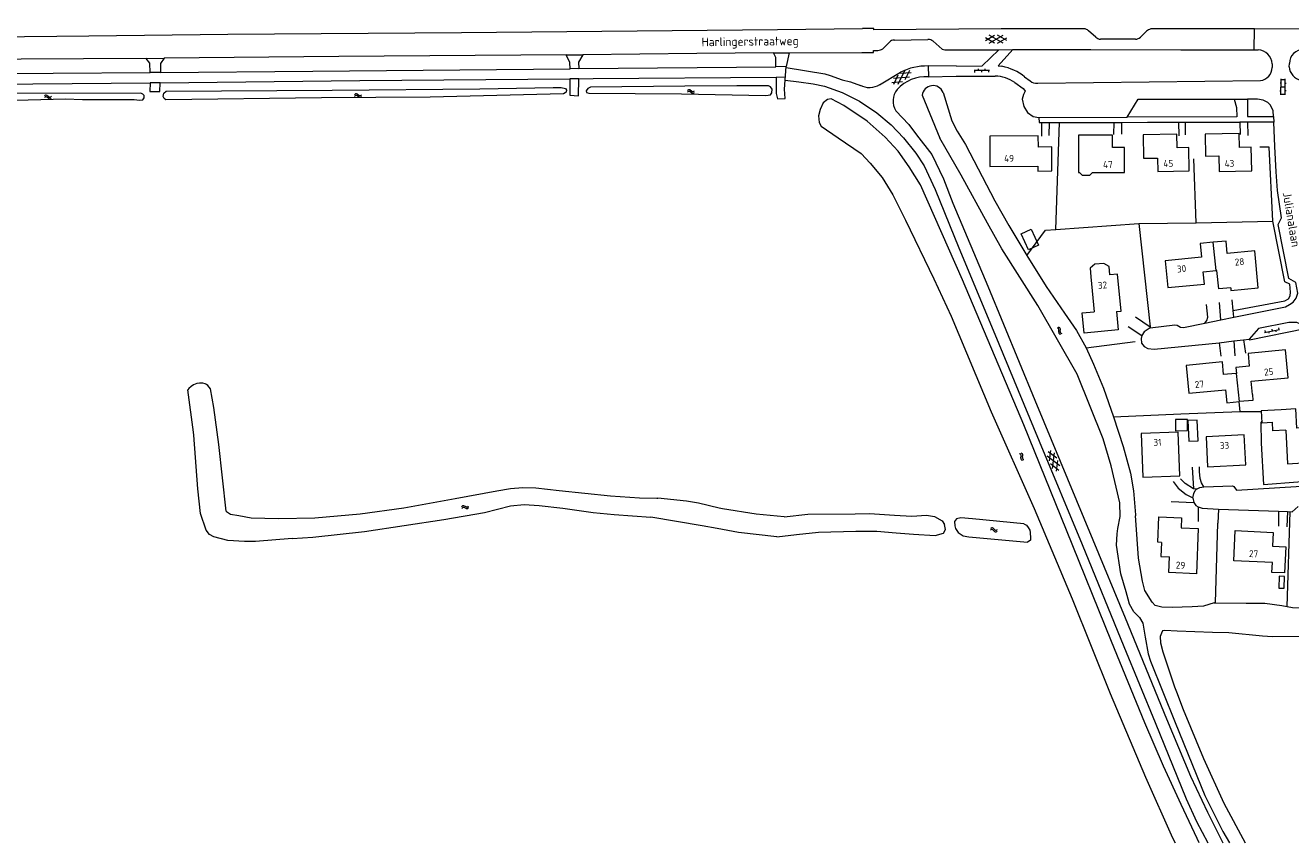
# Model space of a CAD drawing. Header units: metres. Extents: x 157366 to 159470, y 577030 to 578469.
# Tile 17 of 35: x 158496 to 158861, y 577032 to 577268. Entities that reach past the tile are written whole.
import ezdxf

# ---------------------------------------------------------------- set-up
doc = ezdxf.new("R2010")
doc.units = ezdxf.units.M
doc.header["$MEASUREMENT"] = 0
for name, color, linetype, lineweight in [('Gbkn_B01_hoofdgebouw', 1, 'Continuous', 18), ('Gbkn_B02_bijgebouw', 1, 'Continuous', 18), ('Gbkn_B07_tussenmuur', 252, 'Continuous', 18), ('Gbkn_B11_dakrand', 1, 'Continuous', 18), ('Gbkn_B14_dakrand bijgebouw', 1, 'Continuous', 18), ('Gbkn_S01_gesloten verharding (k)', 252, 'Continuous', 18), ('Gbkn_S02_open verharding', 252, 'Continuous', 18), ('Gbkn_S05_water', 252, 'Continuous', 18), ('Gbkn_T09_insteek sloot', 252, 'Continuous', 18), ('Gbkn_T20_overige afscheiding', 252, 'Continuous', 18), ('Gbkn_V00_kant verharding', 252, 'Continuous', 18), ('Gbkn_Z02_huisnummer', 252, 'Continuous', 18), ('Gbkn_Z06_straatnaam', 7, 'Continuous', 18)]:
    doc.layers.add(name, color=color, linetype=linetype, lineweight=lineweight)
doc.styles.add('NLCS-ISO-M1000-T25', font='NLCS-ISO.ttf', dxfattribs={"height": 2.5})

msp = doc.modelspace()

# ---------------------------------------------------------------- linework, layer by layer
at = {"layer": 'Gbkn_B01_hoofdgebouw', "flags": 128}
for points in [[(158792.02, 577225.7), (158791.98, 577232.63), (158788.1, 577232.6), (158788.08, 577235.84), (158774.08, 577235.76), (158774.13, 577227.04), (158787.97, 577227.12), (158787.98, 577225.67), (158792.02, 577225.7)], [(158803.92, 577225.3), (158812.9, 577225.31), (158812.89, 577232.42), (158809.42, 577232.42), (158809.42, 577236.06), (158799.67, 577236.05), (158799.68, 577229.02)], [(158831.54, 577225.72), (158831.45, 577232.44), (158828.08, 577232.4), (158828.02, 577236.26), (158818.3, 577236.13), (158818.4, 577229.37), (158822.46, 577229.42), (158822.51, 577225.59), (158831.54, 577225.72)], [(158849.54, 577225.74), (158849.41, 577232.54), (158846.01, 577232.47), (158845.93, 577236.48), (158836.11, 577236.29), (158836.23, 577230), (158840.07, 577230.07), (158840.15, 577225.55), (158849.54, 577225.74)], [(158799.68, 577229.02), (158799.68, 577225.3), (158799.96, 577225.3), (158800.68, 577224.52), (158802.88, 577224.52), (158803.69, 577225.3), (158803.92, 577225.3)], [(158838.4, 577205.18), (158834.67, 577204.82), (158835.04, 577200.85), (158824.65, 577199.87), (158825.38, 577192.15), (158835.94, 577193.14), (158835.6, 577196.71), (158839.29, 577197.05)], [(158843.51, 577192.07), (158843.58, 577191.33), (158851.44, 577192.07), (158850.44, 577202.73), (158842.49, 577201.98), (158842.15, 577205.53), (158838.4, 577205.18)], [(158808.69, 577195.78), (158808.48, 577198.21), (158806.95, 577199.08), (158804.36, 577198.86), (158803.03, 577197.73), (158803.24, 577195.26)], [(158803.24, 577195.26), (158804.2, 577185.19)], [(158810.59, 577185.21), (158811.94, 577185.34), (158810.92, 577196), (158808.69, 577195.78)], [(158810.59, 577185.21), (158811.09, 577179.92), (158801.27, 577178.99), (158800.71, 577184.86), (158804.2, 577185.19)], [(158849.73, 577161.34), (158849.37, 577165.14), (158860.08, 577166.17), (158859.3, 577174.2), (158848.5, 577173.17), (158848.85, 577169.51), (158845.01, 577169.14), (158845.17, 577167.43)], [(158845.17, 577167.43), (158844.98, 577167.41), (158841.44, 577167.07), (158841.09, 577170.72), (158830.67, 577169.72), (158831.44, 577161.72), (158841.99, 577162.73), (158842.35, 577158.92), (158846.03, 577159.28)], [(158862.57, 577151.68), (158862.26, 577157.17), (158858, 577156.93)], [(158859.35, 577151.09), (158855.67, 577150.88), (158855.53, 577153.34)], [(158828.8, 577137.93), (158828.36, 577150.51), (158817.74, 577150.15), (158818.18, 577137.57), (158828.8, 577137.93)], [(158847.81, 577141.06), (158847.38, 577149.71), (158836.39, 577149.17), (158836.82, 577140.52), (158847.81, 577141.06)], [(158859.35, 577151.09), (158859.9, 577141.41), (158867.24, 577141.83), (158866.67, 577151.92), (158862.57, 577151.68)], [(158823.52, 577118.74), (158822.47, 577118.78), (158822.75, 577126.11), (158829.35, 577125.86), (158829.24, 577122.94), (158834.09, 577122.76), (158833.6, 577109.75), (158825.66, 577110.05), (158825.83, 577114.63)], [(158859.36, 577117.48), (158859.02, 577109.97), (158855.37, 577110.13), (158855.49, 577112.99), (158844.37, 577113.48), (158844.75, 577122.14), (158855.72, 577121.65), (158855.55, 577117.65), (158859.36, 577117.48)]]:
    msp.add_lwpolyline(points, dxfattribs=at)
at = {"layer": 'Gbkn_B02_bijgebouw', "flags": 128}
for points in [[(158858, 577156.93), (158852.28, 577156.6), (158852.48, 577153.17), (158855.53, 577153.34)], [(158834.09, 577148.02), (158833.79, 577153.99), (158831.14, 577153.86), (158831.43, 577147.89), (158834.09, 577148.02)]]:
    msp.add_lwpolyline(points, dxfattribs=at)
at = {"layer": 'Gbkn_B07_tussenmuur', "flags": 128}
for points in [[(158839.29, 577197.05), (158838.4, 577205.18)], [(158846.03, 577159.28), (158845.17, 577167.43)]]:
    msp.add_lwpolyline(points, dxfattribs=at)
at = {"layer": 'Gbkn_B11_dakrand', "flags": 128}
for points in [[(158843.51, 577192.07), (158840.03, 577191.74), (158839.53, 577197.08), (158839.29, 577197.05)], [(158849.73, 577161.34), (158849.9, 577159.65), (158846.03, 577159.28)], [(158823.52, 577118.74), (158823.37, 577114.72), (158825.83, 577114.63)]]:
    msp.add_lwpolyline(points, dxfattribs=at)
at = {"layer": 'Gbkn_B14_dakrand bijgebouw', "flags": 128}
for points in [[(158788.16, 577204.39), (158785.27, 577203.04), (158783.15, 577207.6), (158786.04, 577208.94), (158788.16, 577204.39)], [(158827.55, 577154.11), (158827.62, 577150.89), (158831.08, 577150.97), (158831.01, 577154.19), (158827.55, 577154.11)], [(158857.35, 577105.58), (158858.89, 577105.54), (158858.98, 577108.97), (158857.43, 577109.01), (158857.35, 577105.58)]]:
    msp.add_lwpolyline(points, dxfattribs=at)
at = {"layer": 'Gbkn_S01_gesloten verharding (k)'}
for points in [[(158772.86, 577263.29), (158775.5, 577264.81)], [(158775.5, 577262.51), (158772.86, 577264.04)], [(158773.94, 577262.52), (158777.93, 577264.81)], [(158777.92, 577262.51), (158773.95, 577264.81)], [(158776.36, 577262.51), (158779.01, 577264.03)], [(158779.01, 577263.28), (158776.37, 577264.81)], [(158745.91, 577251.21), (158748.95, 577251.44)], [(158747.66, 577253.34), (158746.33, 577250.59)], [(158746.37, 577252.46), (158750.95, 577252.8)], [(158749.66, 577254.7), (158747.66, 577250.56)], [(158748.37, 577253.83), (158751.42, 577254.05)], [(158750.99, 577254.68), (158749.67, 577251.93)], [(158790.66, 577143.66), (158794.31, 577140.87)], [(158790.96, 577144.96), (158793.38, 577143.11)], [(158791.26, 577142.23), (158791.65, 577145.25)], [(158792.19, 577139.99), (158792.78, 577144.54)], [(158793.31, 577139.28), (158793.71, 577142.31)], [(158791.59, 577141.43), (158794.01, 577139.57)]]:
    msp.add_lwpolyline(points, dxfattribs=at)
at = {"layer": 'Gbkn_S02_open verharding'}
for points in [[(158770.82, 577254.6), (158770.82, 577255.1)], [(158772.82, 577254.62), (158772.82, 577255.12)], [(158774.02, 577254.63), (158769.62, 577254.59)], [(158769.83, 577254.09), (158769.82, 577254.59)], [(158771.83, 577254.11), (158771.82, 577254.61)], [(158773.83, 577254.13), (158773.82, 577254.63)], [(158857.97, 577247.63), (158858.02, 577252.23)], [(158858.01, 577252.03), (158859.21, 577252.02)], [(158859.17, 577247.62), (158859.22, 577252.22)], [(158857.68, 577248.78), (158857.98, 577248.78)], [(158857.7, 577251.08), (158858, 577251.08)], [(158857.97, 577247.83), (158859.17, 577247.82)], [(158857.99, 577249.93), (158859.19, 577249.92)], [(158859.18, 577248.87), (158859.48, 577248.86)], [(158859.2, 577250.97), (158859.5, 577250.96)], [(158853.23, 577179.23), (158857.55, 577180.08)], [(158853.33, 577179.76), (158853.43, 577179.27)], [(158854.41, 577179.46), (158854.51, 577178.97)], [(158855.3, 577180.15), (158855.39, 577179.66)], [(158856.37, 577179.85), (158856.47, 577179.36)], [(158857.26, 577180.53), (158857.35, 577180.04)]]:
    msp.add_lwpolyline(points, dxfattribs=at)
at = {"layer": 'Gbkn_S05_water'}
for points in [[(158591.88, 577247.84, 0.417728), (158591.15, 577247.64)], [(158592.43, 577247.46, 0.417728), (158593.15, 577247.66)], [(158687.75, 577248.55, 0.417728), (158687.02, 577248.38)], [(158687.76, 577249.03, 0.417728), (158687.03, 577248.86)], [(158688.29, 577248.15, 0.417728), (158689.02, 577248.33)], [(158688.3, 577248.63, 0.417728), (158689.03, 577248.81)], [(158502.55, 577246.95, 0.417728), (158501.82, 577246.77)], [(158502.56, 577247.43, 0.417728), (158501.83, 577247.25)], [(158503.09, 577246.55, 0.417728), (158503.82, 577246.73)], [(158503.1, 577247.03, 0.417728), (158503.83, 577247.21)], [(158591.88, 577247.36, 0.417728), (158591.16, 577247.16)], [(158592.43, 577246.98, 0.417728), (158593.16, 577247.18)], [(158794.01, 577179.92, 0.417728), (158793.49, 577180.46)], [(158794.43, 577180.16, 0.417728), (158793.91, 577180.69)], [(158793.95, 577179.25, 0.417728), (158794.47, 577178.71)], [(158794.37, 577179.49, 0.417728), (158794.89, 577178.95)], [(158783.18, 577143.65, 0.417728), (158782.71, 577144.23)], [(158783.05, 577142.99, 0.417728), (158783.52, 577142.4)], [(158783.62, 577143.84, 0.417728), (158783.15, 577144.43)], [(158783.49, 577143.18, 0.417728), (158783.96, 577142.6)], [(158622.65, 577129.27, 0.417728), (158621.97, 577128.96)], [(158622.74, 577128.8, 0.417728), (158622.06, 577128.48)], [(158623.26, 577128.99, 0.417728), (158623.94, 577129.31)], [(158623.34, 577128.52, 0.417728), (158624.02, 577128.84)], [(158775.01, 577122.34, 0.417728), (158774.27, 577122.23)], [(158775.07, 577122.81, 0.417728), (158774.33, 577122.71)], [(158775.51, 577121.89, 0.417728), (158776.26, 577121.99)], [(158775.57, 577122.37, 0.417728), (158776.31, 577122.47)]]:
    msp.add_lwpolyline(points, format="xyb", dxfattribs=at)
for points in [[(158592.43, 577247.46), (158591.88, 577247.84)], [(158688.29, 577248.15), (158687.75, 577248.55)], [(158688.3, 577248.63), (158687.76, 577249.03)], [(158503.09, 577246.55), (158502.55, 577246.95)], [(158503.1, 577247.03), (158502.56, 577247.43)], [(158592.43, 577246.98), (158591.88, 577247.36)], [(158793.95, 577179.25), (158794.01, 577179.92)], [(158794.37, 577179.49), (158794.43, 577180.16)], [(158783.05, 577142.99), (158783.18, 577143.65)], [(158783.49, 577143.18), (158783.62, 577143.84)], [(158623.26, 577128.99), (158622.65, 577129.27)], [(158623.34, 577128.52), (158622.74, 577128.8)], [(158775.51, 577121.89), (158775.01, 577122.34)], [(158775.57, 577122.37), (158775.07, 577122.81)]]:
    msp.add_lwpolyline(points, dxfattribs=at)
at = {"layer": 'Gbkn_T09_insteek sloot', "flags": 128}
for points in [[(158480.32, 577245.95), (158490.01, 577246.01), (158507.89, 577246.49), (158512.76, 577246.3), (158527.67, 577246.25), (158529.17, 577246.11), (158530.13, 577246.23), (158530.52, 577246.79), (158530.52, 577247.4), (158530.14, 577247.86), (158529.56, 577248.12), (158493.37, 577248.01), (158480.2, 577247.83)], [(158652.2, 577248.99), (158652.1, 577248.43), (158651.36, 577247.88), (158612.9, 577247), (158581.64, 577246.76), (158536.84, 577246.21), (158536.31, 577246.62), (158536.06, 577247.18), (158536.24, 577248.1), (158536.93, 577248.72), (158584.68, 577248.98), (158627.27, 577249.37), (158648.37, 577249.75), (158650.63, 577249.74), (158651.9, 577249.5), (158652.2, 577248.99)], [(158711.4, 577249.24), (158710.97, 577249.98), (158710.39, 577250.23), (158701.27, 577250.22), (158686.27, 577250.1), (158659.09, 577249.83), (158658.33, 577249.5), (158657.86, 577248.77), (158657.99, 577248.29), (158658.67, 577248.11), (158685.29, 577247.9), (158709.64, 577247.45), (158710.91, 577247.62), (158711.37, 577248.17), (158711.4, 577249.24)], [(158760.67, 577248.35), (158763.21, 577240.13)], [(158834.45, 577032.29), (158833.8, 577033.49), (158829.19, 577043.25), (158824.16, 577054.36), (158818.8, 577066.84), (158809.17, 577090.19), (158796.22, 577122.32), (158783.95, 577152.6), (158766.23, 577194.39), (158754.19, 577221.74), (158750.88, 577226.92), (158747.7, 577231.44), (158743.97, 577235.45), (158738.82, 577240.03), (158732.04, 577244.6), (158728.4, 577246.5), (158727.41, 577246.28), (158726.15, 577245.3), (158725.28, 577243.45), (158724.81, 577241.6), (158724.93, 577239.7), (158725.55, 577238.65), (158730.41, 577235.24), (158737.03, 577230.7), (158739.68, 577227.92), (158743.14, 577223.83), (158746.15, 577218.8), (158749.86, 577211.57), (158757.96, 577194.68), (158763.02, 577183.93), (158774.55, 577156.32), (158786.92, 577128.51), (158797.83, 577102.48), (158808.8, 577075.26), (158818.91, 577051.19), (158826.72, 577033.69), (158827.48, 577032.29)], [(158754.62, 577247.49), (158759.74, 577235.17)], [(158763.21, 577240.13), (158764.75, 577237.15), (158767.14, 577233.33), (158775.52, 577217.13), (158779.64, 577209.99), (158784.82, 577201.37), (158790.35, 577192.44), (158795.61, 577184.77), (158799.08, 577179.76), (158801.82, 577174.79), (158804.02, 577170.08), (158806.87, 577163.2), (158809.74, 577154.93), (158812.51, 577146.36), (158814.61, 577138.72), (158815.5, 577133.56), (158816.06, 577126.73)], [(158777.62, 577203.3), (158773.42, 577210.64), (158765.84, 577224.53), (158759.74, 577235.17)], [(158813.35, 577104.48), (158811.83, 577109.7), (158810.56, 577117.97), (158810.75, 577121.23), (158811.02, 577122.72), (158811.64, 577126.21), (158811.58, 577130.11), (158809.11, 577140.83), (158806.72, 577148.56), (158799.26, 577167.15), (158787.9, 577186.97), (158777.62, 577203.3)], [(158554.2, 577127.71), (158552.03, 577146.98), (158550.62, 577157.64), (158549.65, 577162.93), (158548.88, 577163.97), (158548.49, 577164.19), (158548.14, 577164.39), (158547.41, 577164.6), (158546.46, 577164.59), (158545.73, 577164.49), (158544.78, 577164.13), (158544.05, 577163.61), (158543.46, 577163.05), (158543.11, 577162.65)], [(158544.89, 577149.59), (158544.73, 577150.48), (158543.11, 577162.65)], [(158573.17, 577119.91), (158562.62, 577119.04), (158559.46, 577118.99), (158554.62, 577119.32), (158550.58, 577120.36), (158549.36, 577121.06), (158548.37, 577122.25), (158546.77, 577127.08), (158546.01, 577134.2), (158544.89, 577149.59)], [(158554.2, 577127.71), (158554.26, 577127.64), (158555.38, 577126.92), (158557.79, 577126.47), (158561.39, 577125.86), (158569.21, 577125.68), (158579.7, 577125.84), (158592.73, 577126.94), (158605.32, 577128.75), (158620.17, 577131.44), (158632.17, 577133.65), (158636.11, 577134.25), (158639.66, 577134.53), (158643.39, 577134.48), (158650.1, 577133.72), (158664.84, 577132.15), (158673.19, 577131.56), (158678.24, 577131.5), (158678.53, 577131.51)], [(158714.9, 577126.11), (158706.85, 577126.93), (158697.13, 577128.44), (158696.18, 577128.59), (158690.18, 577130.03), (158686.74, 577130.58), (158678.53, 577131.51)], [(158573.17, 577119.91), (158579.16, 577120.25), (158594, 577121.93), (158616.85, 577125.3), (158628.62, 577127.32), (158636.07, 577129.28), (158639.99, 577129.63), (158644.35, 577129.4), (158651.18, 577128.64), (158659.91, 577127.41), (158665.9, 577126.78), (158676.51, 577126.05)], [(158712.81, 577120.34), (158701.74, 577121.58), (158695.55, 577122.73), (158691.31, 577123.52), (158676.51, 577126.05)], [(158712.81, 577120.34), (158718.48, 577121.04), (158724.78, 577121.7), (158735.5, 577122.03), (158741.55, 577122.02), (158747.18, 577121.5), (158752.18, 577121.13), (158758.4, 577120.78), (158760.77, 577121.43), (158761.36, 577122.49), (158761.11, 577123.89)], [(158714.9, 577126.11), (158721.69, 577126.88), (158735.38, 577127.01), (158739.47, 577127.11), (158746.68, 577126.63), (158751.68, 577126.26), (158755.87, 577126.56), (158758.18, 577126.25), (158760.41, 577124.98), (158761.11, 577123.89)], [(158783.96, 577124.11), (158769.1, 577125.56), (158765.77, 577125.86), (158764.48, 577125.56), (158763.91, 577124.76), (158764.06, 577123.54), (158764.28, 577122.77), (158765.04, 577121.65), (158766.4, 577120.62), (158768.05, 577120.33), (158784.96, 577118.82)], [(158783.96, 577124.11), (158784.7, 577123.69), (158785.15, 577123.09), (158785.65, 577122.29), (158785.72, 577121.62), (158785.84, 577120.01), (158785.87, 577119.41), (158785.45, 577119.13), (158784.96, 577118.82)], [(158816.06, 577126.73), (158816.1, 577126.41)], [(158838.69, 577101.34), (158835.64, 577100.44), (158832.35, 577100.18), (158826.62, 577100.04), (158823.66, 577100.14), (158821.71, 577100.55), (158820.85, 577101.53), (158818.77, 577104.95), (158818.11, 577107.55), (158816.91, 577114.25), (158816.16, 577125.11), (158816.1, 577126.41)], [(158813.96, 577102.4), (158813.35, 577104.48)], [(158817.19, 577097.11), (158815.63, 577098.72), (158814.37, 577100.99), (158813.96, 577102.4)], [(158838.69, 577101.34), (158839.09, 577101.33), (158847.95, 577101.27), (158853.33, 577101.23), (158858.18, 577100.56), (158859.74, 577100.27), (158861.27, 577099.98), (158880.24, 577099.8), (158897.43, 577099.27), (158920.31, 577098.48), (158922.93, 577098.94), (158925.11, 577099), (158927.55, 577098.73), (158941.71, 577097.08), (158942.46, 577095.76), (158958.44, 577094.4)], [(158817.19, 577097.11), (158818.17, 577095.51), (158818.88, 577091.44), (158819.77, 577086.69), (158820.39, 577084.6), (158827.51, 577066.93), (158836.09, 577045.84), (158841.26, 577035.55), (158843.12, 577032.29)], [(158946.1, 577090.39), (158912.14, 577092.69), (158899.09, 577092.79), (158888.15, 577092.76), (158878.77, 577092.5), (158865.44, 577091.68), (158855.53, 577091.59), (158852.64, 577091.71), (158842.94, 577092.67), (158838.27, 577092.85), (158828.04, 577093.15), (158824.53, 577093.38), (158823.82, 577093.29), (158823.59, 577092.57), (158823.18, 577091.69), (158823.32, 577089.81), (158823.99, 577087.21), (158827.29, 577077.14)], [(158827.29, 577077.14), (158827.85, 577075.73), (158829.83, 577070.67), (158835.64, 577056.48), (158841.48, 577043.62), (158847.67, 577032.29)]]:
    msp.add_lwpolyline(points, dxfattribs=at)
at = {"layer": 'Gbkn_T09_insteek sloot'}
msp.add_lwpolyline([(158760.67, 577248.35, 0.77052), (158754.62, 577247.49)], format="xyb", dxfattribs=at)
at = {"layer": 'Gbkn_T20_overige afscheiding', "flags": 128}
for points in [[(158784.82, 577201.37), (158790.17, 577208.7), (158793.17, 577208.9), (158794.2, 577239.67)], [(158817.03, 577210.57), (158833.54, 577210.76), (158832.92, 577229.19)], [(158833.54, 577210.76), (158855.66, 577211.21)], [(158793.17, 577208.9), (158817.03, 577210.57), (158820.34, 577180.78)], [(158801.82, 577174.79), (158816.02, 577176.57)], [(158809.74, 577154.93), (158829.15, 577155.74), (158846.24, 577156.45), (158845.97, 577159.27)], [(158846.24, 577156.45), (158852.29, 577156.49)], [(158852.42, 577153.65), (158852.14, 577153.29), (158852.28, 577147.32), (158852.92, 577135.39), (158862.85, 577136.23), (158872.66, 577136.59), (158870.71, 577154.43)], [(158826.33, 577130.54), (158832.92, 577130.29)], [(158859.74, 577100.27), (158860.67, 577127.6)], [(158839.09, 577101.33), (158839.79, 577124.3)]]:
    msp.add_lwpolyline(points, dxfattribs=at)
at = {"layer": 'Gbkn_V00_kant verharding', "flags": 128}
for points in [[(158488.96, 577412.71), (158485.57, 577414.33), (158483.64, 577417.72), (158482.2, 577403.95), (158480.4, 577387.78), (158476.46, 577348.73), (158474.3, 577328.1), (158471.27, 577299.1), (158470.54, 577291.16), (158470.64, 577286.82), (158471.27, 577282.5), (158472.06, 577279.32), (158473.05, 577275.4), (158474.85, 577271.45), (158477.35, 577268.46), (158480.05, 577266.41), (158483.07, 577264.97), (158486.77, 577264.33), (158514.63, 577264.65), (158554.63, 577265.11), (158621.93, 577265.58), (158712.93, 577266.47), (158737.45, 577266.76)], [(158801.23, 577266.65), (158777.34, 577266.62), (158740.74, 577266.36), (158740.74, 577266.75), (158737.45, 577266.76)], [(158804.62, 577264.26), (158802.58, 577266.08)], [(158819.27, 577265.92), (158817.48, 577264.24)], [(158850.37, 577266.61), (158820.49, 577266.59)], [(158850.28, 577260.6), (158850.37, 577266.61)], [(158850.37, 577266.61), (158865.52, 577266.71)], [(158743.26, 577260.91), (158745.2, 577262.8)], [(158746.62, 577263.38), (158756.3, 577263.54)], [(158757.79, 577263.09), (158760.4, 577260.76), (158761.12, 577260.6), (158776.7, 577260.63)], [(158816.03, 577263.63), (158806.01, 577263.65)], [(158535.24, 577254.09), (158579.1, 577254.43), (158653.21, 577255.16), (158653.17, 577256.91), (158652.14, 577259.12), (158586.59, 577258.71), (158536.33, 577258.17)], [(158652.14, 577259.12), (158656.91, 577259.18), (158655.68, 577257.06), (158655.74, 577255.19), (158653.21, 577255.16)], [(158655.74, 577255.19), (158712.48, 577255.73), (158712.45, 577258.37), (158711.85, 577259.72), (158689.7, 577259.54), (158656.91, 577259.18)], [(158711.85, 577259.72), (158716.37, 577259.76), (158715.48, 577255.76)], [(158716.37, 577259.76), (158737.24, 577259.84)], [(158737.24, 577259.84), (158740.63, 577259.83), (158740.64, 577260.38), (158741.9, 577260.41)], [(158764.55, 577255.91), (158771.94, 577256.01), (158776.7, 577260.63)], [(158780.78, 577260.66), (158776.48, 577255.95), (158777.62, 577255.85)], [(158776.7, 577260.63), (158780.78, 577260.66)], [(158780.78, 577260.66), (158803.23, 577260.68), (158829.16, 577260.59), (158850.28, 577260.6)], [(158850.28, 577260.6), (158851.41, 577260.62)], [(158476.34, 577253.71), (158532.24, 577254.06), (158532.23, 577256.71), (158531.1, 577258.11), (158477.03, 577257.79)], [(158531.1, 577258.11), (158536.33, 577258.17), (158535.3, 577256.61), (158535.24, 577254.09), (158532.24, 577254.06)], [(158655.75, 577252.28), (158659.92, 577252.31), (158712.61, 577252.74), (158712.58, 577248.01), (158713.01, 577246.51), (158715.17, 577246.62), (158715.03, 577249.31), (158715.48, 577255.76), (158712.48, 577255.73)], [(158715.46, 577255.54), (158726.64, 577253.7), (158728.11, 577253.16), (158731.58, 577251.99), (158733.96, 577251.37), (158736.87, 577250.31)], [(158764.55, 577255.91), (158756.34, 577255.99), (158756.41, 577252.86)], [(158855.42, 577256.51), (158855.42, 577255.5)], [(158860.38, 577255.7), (158860.39, 577256.7)], [(158535.14, 577251.12), (158592.69, 577251.71), (158653.16, 577252.25)], [(158653.16, 577252.25), (158653.16, 577247.51), (158655.67, 577247.36), (158655.75, 577252.28), (158653.16, 577252.25)], [(158712.61, 577252.74), (158715.27, 577252.77)], [(158715.21, 577251.84), (158719.11, 577251.34), (158723.27, 577250.81), (158726.47, 577250.1), (158731.61, 577248.28), (158736.62, 577245.79), (158741.53, 577242.4), (158745.67, 577239.02), (158749.25, 577235.21), (158752.8, 577230.84), (158755.24, 577227.15), (158758.4, 577220.34), (158765.2, 577203.61), (158775.06, 577179.88), (158788.29, 577147.87), (158800.69, 577118.13), (158812.67, 577088.77), (158821.77, 577066.89), (158830.67, 577044.94), (158833.61, 577038.42), (158836.88, 577032.29)], [(158742.33, 577250.51), (158748.39, 577254.14)], [(158756.41, 577252.85), (158764.38, 577252.96)], [(158764.38, 577252.96), (158772.03, 577253.03), (158775.68, 577253)], [(158784.15, 577252.86), (158785.72, 577251.64)], [(158787.9, 577250.96), (158852.04, 577251.71)], [(158475.97, 577250.56), (158532.27, 577251.09)], [(158532.27, 577251.09), (158532.23, 577248.56), (158535.07, 577248.61), (158535.14, 577251.12), (158532.27, 577251.09)], [(158781.29, 577251.19), (158783.69, 577249.41), (158784.08, 577248.99), (158784.29, 577248.65), (158783.85, 577247.68)], [(158783.85, 577247.68), (158783.48, 577246.43), (158783.95, 577244.24), (158784.93, 577242.5), (158786.62, 577241.4), (158788.25, 577241.08), (158788.29, 577239.66), (158789.02, 577239.66), (158789.02, 577235.72)], [(158813.72, 577241.21), (158816.83, 577246.34), (158844.46, 577246.36), (158845.2, 577243.96), (158845.29, 577241.32), (158813.72, 577241.21)], [(158844.46, 577246.36), (158848.37, 577246.37)], [(158848.37, 577246.37), (158848.33, 577241.38), (158855.8, 577241.4), (158855.71, 577243.05), (158854.98, 577244.66), (158854.2, 577245.4), (158852.89, 577246.09), (158851.21, 577246.39), (158848.37, 577246.37)], [(158747.05, 577243), (158750.79, 577239.09)], [(158788.25, 577241.08), (158813.72, 577241.21)], [(158855.8, 577241.4), (158855.89, 577239.8)], [(158750.79, 577239.09), (158753.04, 577236.15), (158757.42, 577230.43), (158760.73, 577223.48), (158763.51, 577216.42), (158773.56, 577192.56), (158787.12, 577159.74), (158803.77, 577119.45), (158813.1, 577097.07), (158825.03, 577067.96), (158831.94, 577051.48), (158836.82, 577041.06), (158841.24, 577032.29)], [(158789.02, 577239.66), (158791.23, 577239.67), (158791.14, 577235.96)], [(158791.23, 577239.67), (158794.2, 577239.67), (158809.8, 577239.7), (158809.73, 577236.21)], [(158809.8, 577239.7), (158812.01, 577239.71), (158812.06, 577236.32)], [(158812.01, 577239.71), (158819.55, 577239.72), (158828.46, 577239.74), (158828.52, 577235.83)], [(158828.46, 577239.74), (158830.37, 577239.75), (158830.42, 577236.09)], [(158830.37, 577239.75), (158846.17, 577239.78), (158846.24, 577236.19)], [(158844.36, 577183.61), (158859.26, 577186.58), (158860.46, 577187.23), (158861.48, 577187.94), (158862.38, 577189.05), (158862.79, 577190.49), (158862.3, 577193.62), (158860.25, 577194.78), (158857.2, 577210.29), (158858.1, 577212.23), (158857.01, 577220.11), (158856.61, 577225.42), (158856.2, 577232.74), (158855.89, 577239.8), (158848.35, 577239.79), (158846.17, 577239.78)], [(158848.35, 577239.79), (158848.43, 577235.89)], [(158844.17, 577185.56), (158859.12, 577188.31), (158860.19, 577188.91), (158860.65, 577189.72), (158860.76, 577190.84), (158860.57, 577193.1), (158859.13, 577193.77), (158855.66, 577211.21), (158854.58, 577232.6), (158851.91, 577232.57)], [(158820.29, 577180.51), (158827.43, 577181.42), (158828.09, 577181.29), (158829.08, 577180.7), (158829.86, 577180.64), (158836, 577181.9), (158836.66, 577182.68), (158836.92, 577183.59), (158836.54, 577187.25)], [(158836, 577181.9), (158840.7, 577182.86), (158840.25, 577187.81)], [(158840.7, 577182.86), (158844.36, 577183.61), (158844.17, 577185.56), (158843.88, 577188.57)], [(158816.1, 577183.66), (158820.34, 577180.78), (158820.29, 577180.51), (158818.53, 577179.4), (158817.94, 577178.29)], [(158848.82, 577177.28), (158848.89, 577177.08), (158864.93, 577180.3), (158864.08, 577181.17), (158863.45, 577181.68), (158862.56, 577182.06), (158860.25, 577182.11), (158851.53, 577180.34), (158848.82, 577177.28)], [(158813.92, 577180.91), (158817.94, 577178.29), (158817.68, 577177.43), (158817.8, 577176.16), (158818.61, 577175.21), (158819.62, 577174.54), (158821.42, 577174.35), (158840.2, 577176.25), (158840.63, 577172.34)], [(158840.2, 577176.25), (158844.35, 577176.75), (158844.67, 577172.44)], [(158844.35, 577176.75), (158847.21, 577177.09), (158847.75, 577173.28)], [(158847.21, 577177.09), (158848.82, 577177.28)], [(158835.74, 577134.74), (158844.05, 577135.09), (158844.38, 577134.83), (158845.21, 577133.81), (158868.61, 577135.28), (158873.54, 577135.75), (158874.38, 577136.17), (158875.12, 577137.41), (158875.77, 577139.14), (158875.73, 577140.79), (158872.21, 577154.57), (158870.71, 577154.43), (158870.67, 577154.96), (158864.95, 577154.7)], [(158832.4, 577140.45), (158832.74, 577134.2)], [(158833.68, 577134.1), (158834.65, 577134.57), (158835.74, 577134.74), (158835.09, 577135.89), (158834.69, 577137.16), (158834.55, 577139.14), (158834.51, 577140.54)], [(158826.92, 577136.28), (158828.33, 577134.36), (158830.65, 577132.54), (158832.62, 577131.59), (158832.89, 577132.81), (158833.3, 577133.69), (158833.68, 577134.1), (158832.74, 577134.2), (158830.34, 577135.67), (158829.05, 577137.1)], [(158832.62, 577131.59), (158832.92, 577130.29), (158833.5, 577129.38), (158834.16, 577128.96), (158834.08, 577124.75)], [(158834.16, 577128.96), (158835.3, 577128.57), (158839.94, 577128.34), (158839.79, 577124.3)], [(158839.94, 577128.34), (158857.26, 577127.72), (158857.26, 577123.4)], [(158857.26, 577127.72), (158859.82, 577127.63), (158859.7, 577123.25)], [(158859.82, 577127.63), (158861.22, 577127.58), (158862.91, 577129.09)]]:
    msp.add_lwpolyline(points, dxfattribs=at)
at = {"layer": 'Gbkn_V00_kant verharding'}
for points in [[(158802.58, 577266.08, 0.166667), (158801.23, 577266.65)], [(158820.49, 577266.59, 0.137468), (158819.27, 577265.92)], [(158746.62, 577263.38, 0.21791), (158745.2, 577262.8)], [(158757.79, 577263.09, 0.180841), (158756.3, 577263.54)], [(158804.62, 577264.26, 0.189642), (158806.01, 577263.65)], [(158816.03, 577263.63, 0.179043), (158817.48, 577264.24)], [(158741.9, 577260.41, 0.172889), (158743.26, 577260.91)], [(158855.42, 577256.51, 0.388522), (158851.41, 577260.62)], [(158864.45, 577260.73, 0.395619), (158860.39, 577256.7)], [(158756.32, 577255.94, 0.124129), (158748.39, 577254.14)], [(158784.15, 577252.86, 0.11054), (158777.62, 577255.85)], [(158852.04, 577251.71, 0.369455), (158855.42, 577255.5)], [(158860.38, 577255.7, 0.359544), (158863.74, 577251.88)], [(158756.41, 577252.85, 0.225661), (158747.43, 577249.19)], [(158781.29, 577251.19, 0.154159), (158775.68, 577253)], [(158785.72, 577251.64, 0.207569), (158787.9, 577250.96)], [(158747.43, 577249.19, 0.31088), (158747.05, 577243)]]:
    msp.add_lwpolyline(points, format="xyb", dxfattribs=at)
at = {"layer": 'Gbkn_V00_kant verharding', "extrusion": (0, 0, -1)}
msp.add_lwpolyline([(-158742.33, 577250.51, 0.269583), (-158736.87, 577250.31)], format="xyb", dxfattribs=at)

# ---------------------------------------------------------------- texts
at = {"layer": 'Gbkn_Z02_huisnummer', "style": 'NLCS-ISO-M1000-T25'}
for s, rotation, p in [('49', 0.2865, (158778.24, 577228.31)), ('47', 0.0573, (158806.73, 577226.55)), ('45', 0.7448, (158824.14, 577226.86)), ('43', 1.0885, (158841.76, 577226.83)), ('28', 5.3344, (158844.76, 577198.43)), ('30', 5.3344, (158828.12, 577196.43)), ('32', 5.4539, (158805.35, 577191.7)), ('25', 5.4539, (158853.21, 577166.76)), ('27', 5.4539, (158833.27, 577163.15)), ('31', 1.9493, (158821.28, 577146.52)), ('33', 2.8081, (158840.42, 577145.61)), ('27', 357.4781, (158848.72, 577114.54)), ('29', 357.8789, (158827.66, 577111.23))]:
    msp.add_text(s, height=2, rotation=rotation, dxfattribs=at).set_placement(p)
at = {"layer": 'Gbkn_Z06_straatnaam', "style": 'NLCS-ISO-M1000-T25'}
for s, rotation, p in [('Harlingerstraatweg', 0.6875, (158691.12, 577261.61)), ('Julianalaan', 279.613, (158858.45, 577219.41))]:
    msp.add_text(s, height=2.5, rotation=rotation, dxfattribs=at).set_placement(p)

doc.saveas('drawing.dxf')
